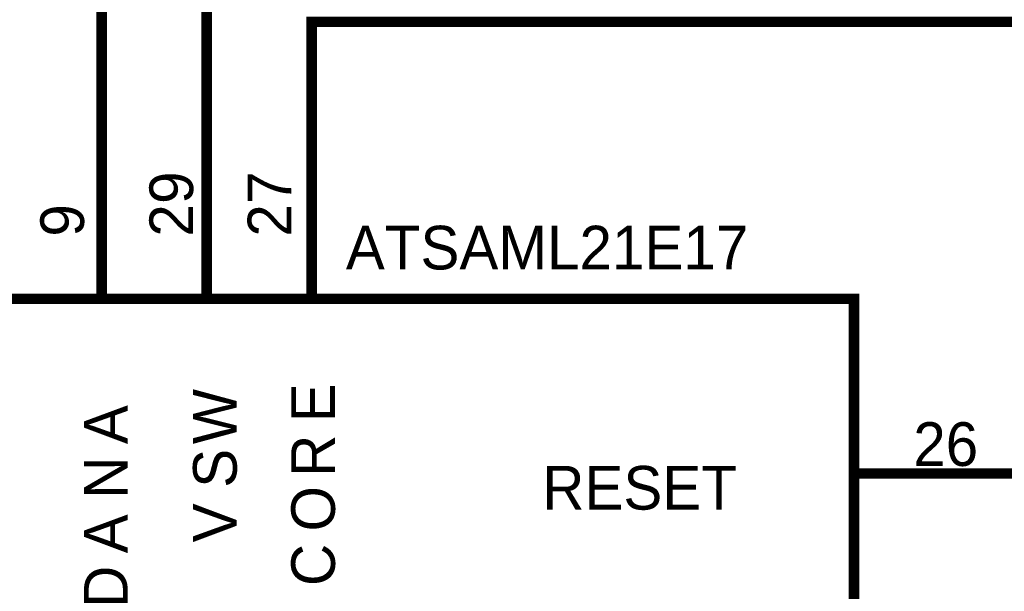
# Model space of a CAD drawing. Header units: inches. Extents: x 0 to 292, y 0 to 193.
# Tile 84 of 155: x 109 to 137, y 129 to 145. Entities that reach past the tile are written whole.
import ezdxf

# ---------------------------------------------------------------- set-up
doc = ezdxf.new("R2010")
doc.units = ezdxf.units.IN
doc.layers.add('Sheet', color=255, linetype='Continuous')

msp = doc.modelspace()

# ---------------------------------------------------------------- linework, layer by layer
at = {"layer": 'Sheet'}
for points in [[(110.862, 144.819, 0.3, 0.3, 0), (110.862, 174.816, 0.3, 0.3, 0), (114.818, 174.816, 0.3, 0.3, 0)], [(113.863, 144.819, 0.3, 0.3, 0), (113.863, 150.101, 0.3, 0.3, 0), (113.863, 156.085, 0.3, 0.3, 0), (133.093, 156.085, 0.3, 0.3, 0)], [(116.863, 144.819, 0.3, 0.3, 0), (116.863, 145.228, 0.3, 0.3, 0), (142.251, 145.228, 0.3, 0.3, 0), (142.251, 150.101, 0.3, 0.3, 0)], [(110.862, 137.198, 0.3, 0.3, 0), (110.862, 144.819, 0.3, 0.3, 0)], [(113.863, 137.198, 0.3, 0.3, 0), (113.863, 144.819, 0.3, 0.3, 0)], [(116.863, 137.198, 0.3, 0.3, 0), (116.863, 144.819, 0.3, 0.3, 0)], [(132.236, 132.325, 0.3, 0.3, 0), (139.854, 132.325, 0.3, 0.3, 0)]]:
    msp.add_lwpolyline(points, format="xyseb", dxfattribs=at)
msp.add_lwpolyline([(92.372, 137.315, 0.3, 0.3, 0), (132.353, 137.315, 0.3, 0.3, 0), (132.353, 87.32, 0.3, 0.3, 0), (92.372, 87.32, 0.3, 0.3, 0), (92.372, 137.315, 0.3, 0.3, 0)], format="xyseb", close=True, dxfattribs=at)

# ---------------------------------------------------------------- texts
for s, p in [('9', (113.473, 140.024)), ('7', (116.279, 140.024)), ('9', (110.356, 139.089)), ('2', (113.473, 139.089)), ('2', (116.279, 139.089)), ('W', (114.72, 133.163)), ('E', (117.526, 133.787)), ('A', (111.603, 133.163)), ('R', (117.526, 132.228)), ('S', (114.72, 131.916)), ('N', (111.603, 131.604)), ('O', (117.526, 130.668)), ('V', (114.72, 130.357)), ('A', (111.603, 130.045)), ('C', (117.526, 129.109)), ('D', (111.603, 128.485))]:
    msp.add_text(s, height=1.247, rotation=90, dxfattribs=at).set_placement(p)
for s, height, p in [('ATSAML21E17', 1.24743, (117.838, 138.153)), ('26', 1.2474, (134.048, 132.54)), ('RESET', 1.2474, (123.449, 131.292))]:
    msp.add_text(s, height=height, dxfattribs=at).set_placement(p)

doc.saveas('drawing.dxf')
